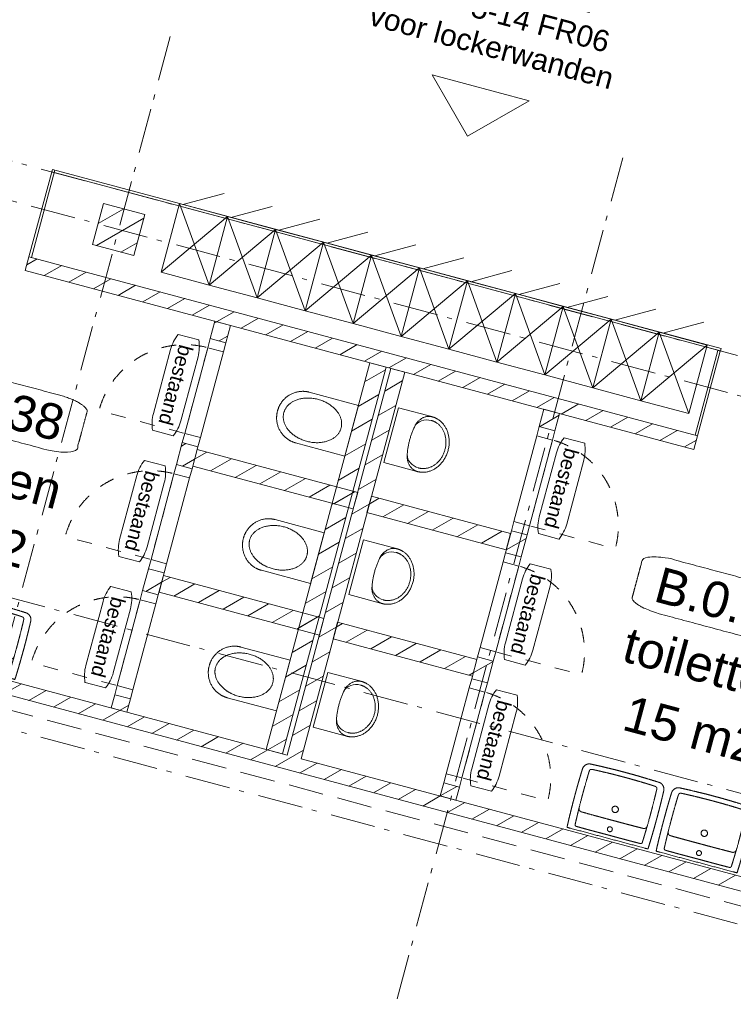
# Model space of a CAD drawing. Header units: millimetres. Extents: x -62314 to 79800, y -34032 to 28340.
# Tile 13 of 85: x 15584 to 20612, y -9825 to -2884. Entities that reach past the tile are written whole.
import ezdxf
from ezdxf.enums import TextEntityAlignment as Align

# ---------------------------------------------------------------- set-up
doc = ezdxf.new("R2010")
doc.units = ezdxf.units.MM
doc.header["$LTSCALE"] = 508
doc.header["$PDMODE"] = 1
doc.header["$PDSIZE"] = -2
for name, pattern in [('Dash Style-1', [0.41664, 0.20828, -0.20836]), ('Dash Style-2', [0.694425, 0.48607, -0.208355]), ('Dash Style-6', [1.04164, 0.625, -0.20828, 0.06943, -0.13893])]:
    doc.linetypes.add(name, pattern=pattern)
for name, color, linetype, lineweight in [('(00) tekening-lijn draairichting', 7, 'Dash Style-1', 0), ('(00) tekening-merk kozijn', 40, 'Continuous', 0), ('(00) tekening-stramien-algemeen', 7, 'Dash Style-6', 0), ('(00) tekening-verwijzing', 33, 'Fence_Line', 0), ('(00) tekst-ruimtenummer-algemeen', 8, 'Continuous', 0), ('(00) tekst-ruimtenummer-gradering', 8, 'Continuous', 0), ('(04) bouwaanvraag-brandweer-bestaand-WBDBO 60min', 1, 'Dash Style-2', 0), ('(21) buitenwanden-bestaand', 7, 'Continuous', 0), ('(22) binnenwanden-X bestaand', 7, 'Continuous', 0), ('(42) binnenwandafwerkingen-R plaatmateriaal algemeen', 12, 'Continuous', 0), ('(74) sanitair vast', 8, 'Continuous', 0), ('(7_) vaste voorzieningen-(74) sanitair', 8, 'Continuous', 0), ('None', 7, 'Continuous', 0)]:
    doc.layers.add(name, color=color, linetype=linetype, lineweight=lineweight)
doc.styles.add('Arial', font='Arial')
doc.styles.add('Arial Italic (italic)', font='Arial Italic')
doc.linetypes.add('Fence_Line', pattern='A,0,[1,Fence_Line.shx,S=0.19685,R=0,X=0,Y=-0.441942],-5', length=5)
pattern_1 = [(45, (0, 0), (-89.80256, 89.80256), [])]

# ---------------------------------------------------------------- blocks, each defined once
blk = doc.blocks.new('locker')
at = {"layer": 'None', "color": 17, "lineweight": 0, "transparency": 33554687}
for p, q in [((-65.2, 150), (-325, 0)), ((-350, 0), (0, -500)), ((-350, -500), (0, 0))]:
    blk.add_line(p, q, dxfattribs=at)
at = {"layer": 'None', "color": 17, "lineweight": 0, "transparency": 33554687, "flags": 128}
blk.add_lwpolyline([(-350, 0), (0, 0), (0, -500), (-350, -500)], close=True, dxfattribs=at)
blk = doc.blocks.new('Group-5-1')
at = {"layer": '(42) binnenwandafwerkingen-R plaatmateriaal algemeen', "color": 17, "lineweight": 0, "transparency": 33554687, "flags": 128}
for points in [[(16564.3, 11358), (16582.3, 11358), (16582.3, 10720.6), (16564.3, 10720.6)], [(21424.3, 11338.9), (21442.3, 11338.9), (21442.3, 10720.6), (21424.3, 10720.6)]]:
    blk.add_lwpolyline(points, close=True, dxfattribs=at)
blk = doc.blocks.new('Group-6-1')
at = {"layer": '(42) binnenwandafwerkingen-R plaatmateriaal algemeen', "color": 17, "lineweight": 0, "transparency": 33554687, "flags": 128}
blk.add_lwpolyline([(16564.3, 11358), (21442.3, 11358), (21442.3, 11340), (16564.3, 11340)], close=True, dxfattribs=at)
at = {"layer": 'None', "color": 17, "transparency": 33554687}
for name, p in [('locker', (17842.3, 11356.5)), ('locker', (18192.3, 11356.5)), ('locker', (18542.3, 11356.5)), ('locker', (18892.3, 11356.5)), ('locker', (19242.3, 11356.5)), ('locker', (19592.3, 11356.5)), ('locker', (19942.3, 11356.5)), ('locker', (20292.3, 11356.5)), ('locker', (20642.3, 11356.5)), ('locker', (20992.3, 11356.5)), ('locker', (21342.3, 11356.5)), ('Group-5-1', (0, 0))]:
    blk.add_blockref(name, p, dxfattribs=at)
blk = doc.blocks.new('(00)-1-ruimtenummer-200')
at = {"layer": '(00) tekst-ruimtenummer-algemeen', "color": 17, "lineweight": 0, "transparency": 33554687}
blk.add_open_spline([(433.3, 618), (491.4, 618), (591.9, 600.3), (650, 569.8), (650, 420.4), (650, 271.1), (591.9, 240.5), (491.4, 222.9), (0, 222.9), (-491.4, 222.9), (-591.9, 240.5), (-650, 271.1), (-650, 420.4), (-650, 569.8), (-591.9, 600.3), (-491.4, 618), (-14.5, 618), (433.3, 618)], degree=2, knots=[0, 0, 0, 0.013296, 0.026591, 0.039887, 0.251662, 0.264958, 0.278253, 0.291549, 0.503324, 0.51662, 0.529915, 0.543211, 0.754986, 0.768281, 0.781577, 0.794873, 1, 1, 1], dxfattribs=at)
at = {"layer": 'None', "color": 2, "linetype": 'Continuous', "lineweight": 0}
blk.add_point((0, 0), dxfattribs=at)
at = {"layer": '(00) tekst-ruimtenummer-algemeen', "color": 17, "transparency": 33554687, "style": 'Arial'}
for tag, p in [('nummer', (0, 222.9)), ('naam', (0, -243.4)), ('oppervlak', (0, -709.7))]:
    blk.add_attdef(tag, text='', height=251.5, dxfattribs=at).set_placement(p, align=Align.BOTTOM_CENTER)
at = {"layer": '(00) tekst-ruimtenummer-gradering', "color": 17, "transparency": 33554687, "style": 'Arial Italic (italic)'}
blk.add_attdef('personen', text='', height=251.5, dxfattribs=at).set_placement((0, -875.7), align=Align.TOP_CENTER)
at = {"layer": 'None', "color": 0, "flags": 1}
blk.add_attdef('klasse', (-1353.2, -1667.4), '', height=251.5, dxfattribs=at)
blk = doc.blocks.new('74 badkamer wasbak')
at = {"layer": '(7_) vaste voorzieningen-(74) sanitair', "color": 17, "lineweight": 0, "transparency": 33554687, "flags": 128}
for points in [[(17.5, -65), (17.4, -66.7), (17.1, -68.4), (16.7, -70.1), (16.1, -71.7), (15.4, -73.3), (14.5, -74.7), (13.5, -76.1), (12.4, -77.4), (11.1, -78.5), (9.7, -79.5), (8.2, -80.4), (6.7, -81.2), (5.1, -81.7), (3.4, -82.2), (1.7, -82.4), (0, -82.5), (-1.7, -82.4), (-3.4, -82.2), (-5.1, -81.7), (-6.7, -81.2), (-8.2, -80.4), (-9.7, -79.5), (-11.1, -78.5), (-12.4, -77.4), (-13.5, -76.1), (-14.5, -74.7), (-15.4, -73.3), (-16.1, -71.7), (-16.7, -70.1), (-17.1, -68.4), (-17.4, -66.7), (-17.5, -65), (-17.4, -63.3), (-17.1, -61.6), (-16.7, -59.9), (-16.1, -58.3), (-15.4, -56.8), (-14.5, -55.3), (-13.5, -53.9), (-12.4, -52.7), (-11.1, -51.5), (-9.7, -50.5), (-8.2, -49.6), (-6.7, -48.9), (-5.1, -48.3), (-3.4, -47.9), (-1.7, -47.6), (0, -47.5), (1.7, -47.6), (3.4, -47.9), (5.1, -48.3), (6.7, -48.9), (8.2, -49.6), (9.7, -50.5), (11.1, -51.5), (12.4, -52.7), (13.5, -53.9), (14.5, -55.3), (15.4, -56.8), (16.1, -58.3), (16.7, -59.9), (17.1, -61.6), (17.4, -63.3)], [(22.5, -210), (22.4, -212.2), (22.1, -214.4), (21.5, -216.5), (20.8, -218.6), (19.8, -220.6), (18.7, -222.5), (17.4, -224.3), (15.9, -225.9), (14.3, -227.4), (12.5, -228.7), (10.6, -229.8), (8.6, -230.8), (6.5, -231.5), (4.4, -232.1), (2.2, -232.4), (0, -232.5), (-2.2, -232.4), (-4.4, -232.1), (-6.5, -231.5), (-8.6, -230.8), (-10.6, -229.8), (-12.5, -228.7), (-14.3, -227.4), (-15.9, -225.9), (-17.4, -224.3), (-18.7, -222.5), (-19.8, -220.6), (-20.8, -218.6), (-21.5, -216.5), (-22.1, -214.4), (-22.4, -212.2), (-22.5, -210), (-22.4, -207.8), (-22.1, -205.6), (-21.5, -203.5), (-20.8, -201.4), (-19.8, -199.4), (-18.7, -197.5), (-17.4, -195.7), (-15.9, -194.1), (-14.3, -192.6), (-12.5, -191.3), (-10.6, -190.2), (-8.6, -189.2), (-6.5, -188.5), (-4.4, -187.9), (-2.2, -187.6), (0, -187.5), (2.2, -187.6), (4.4, -187.9), (6.5, -188.5), (8.6, -189.2), (10.6, -190.2), (12.5, -191.3), (14.3, -192.6), (15.9, -194.1), (17.4, -195.7), (18.7, -197.5), (19.8, -199.4), (20.8, -201.4), (21.5, -203.5), (22.1, -205.6), (22.4, -207.8)]]:
    blk.add_lwpolyline(points, close=True, dxfattribs=at)
for points in [[(-248.9, -162.5, 0.00003), (-248.9, -163.2), (-249, -174.5, 0.00202), (-249.2, -198), (-249.2, -209.3, 0.00003), (-249.2, -210)], [(248.9, -162.5, -0.00003), (248.9, -163.2), (249, -174.5, -0.00202), (249.2, -198), (249.2, -209.3, -0.00003), (249.2, -210)]]:
    blk.add_lwpolyline(points, format="xyb", dxfattribs=at)
at = {"layer": '(7_) vaste voorzieningen-(74) sanitair', "color": 17, "lineweight": 0}
blk.add_open_spline([(0.7, -480), (0.7, -480), (0.7, -480), (27.7, -480), (54.7, -480), (82.6, -479.4), (110.6, -478.8), (147.3, -477.7), (184.1, -476.7), (212.2, -475.5), (240.2, -474.4), (261.5, -474.5), (274.2, -465.8), (296.6, -449), (296.8, -422.5), (297.2, -409.5), (297.6, -396.6), (298.2, -373.4), (298.8, -350.3), (299.3, -316.8), (299.8, -283.3), (299.9, -255.8), (300, -228.2), (299.7, -189.3), (299.5, -150.3), (298.7, -111.5), (297.9, -72.7), (296.7, -36.6), (295.4, -0.5), (295.4, -0.3), (295.4, 0), (0, 0), (-295.4, 0), (-295.4, -0.3), (-295.4, -0.5), (-296.7, -36.6), (-297.9, -72.7), (-298.7, -111.5), (-299.5, -150.3), (-299.7, -189.3), (-300, -228.2), (-299.9, -255.8), (-299.8, -283.3), (-299.3, -316.8), (-298.8, -350.3), (-298.2, -373.4), (-297.6, -396.6), (-297.2, -409.5), (-296.8, -422.5), (-296.6, -449), (-274.2, -465.8), (-261.5, -474.5), (-240.2, -474.4), (-212.2, -475.5), (-184.1, -476.7), (-147.3, -477.7), (-110.6, -478.8), (-82.6, -479.4), (-54.7, -480), (-27.7, -480), (-0.7, -480), (-0.7, -480), (-0.7, -480), (-0.3, -480), (0, -480), (0.3, -480), (0.7, -480)], degree=2, knots=[0, 0, 0, 0, 0, 0.019128, 0.019128, 0.0389, 0.0389, 0.064952, 0.064952, 0.084817, 0.084817, 0.099902, 0.099902, 0.127406, 0.127406, 0.140839, 0.140839, 0.164858, 0.164858, 0.199591, 0.199591, 0.228175, 0.228175, 0.268572, 0.268572, 0.308858, 0.308858, 0.346278, 0.346278, 0.346561, 0.346561, 0.652966, 0.652966, 0.65325, 0.65325, 0.69067, 0.69067, 0.730956, 0.730956, 0.771353, 0.771353, 0.799937, 0.799937, 0.834669, 0.834669, 0.858688, 0.858688, 0.872121, 0.872121, 0.899626, 0.899626, 0.914711, 0.914711, 0.934576, 0.934576, 0.960627, 0.960627, 0.9804, 0.9804, 0.999528, 0.999528, 0.999528, 0.999528, 0.999764, 0.999764, 1, 1, 1], dxfattribs=at)
at = {"layer": '(7_) vaste voorzieningen-(74) sanitair', "color": 17, "lineweight": 0, "transparency": 33554687}
for points, knots in [([(-248.2, -140.3), (-248.2, -139.7), (-247.9, -125.2), (-247.4, -107.1), (-247.2, -99.2), (-246.9, -90.4), (-246.4, -75), (-245.8, -57.1), (-245.3, -43.2), (-245, -36.1), (-245, -35.7)], [0, 0, 0, 0.124088, 0.248176, 0.372264, 0.496353, 0.620441, 0.744529, 0.868617, 0.992705, 1, 1, 1]), ([(-245, -35.7), (-245, -35.7), (-245, -35.4), (-245, -34.9), (-244.9, -34.2), (-244.8, -33.7), (-244.8, -33.1), (-244.7, -32.6), (-244.6, -32.2), (-244.5, -31.7), (-244.4, -31.2), (-244.2, -30.8), (-244.1, -30.5), (-244, -30.2), (-243.9, -29.8), (-243.6, -29.3), (-243.4, -28.9), (-243.1, -28.4), (-242.9, -28), (-242.6, -27.6), (-242.3, -27.2), (-241.9, -26.8), (-241.6, -26.4), (-241.2, -26.1), (-240.9, -25.8), (-240.5, -25.5), (-240.1, -25.2), (-239.7, -24.9), (-239.3, -24.7), (-238.9, -24.5), (-238.5, -24.3), (-238.1, -24.1), (-237.7, -24), (-237.3, -23.8), (-236.9, -23.7), (-236.5, -23.6), (-236.1, -23.5), (-235.6, -23.4), (-235.2, -23.4), (-234.8, -23.3), (-234.4, -23.3), (-234.2, -23.3), (-234.2, -23.3)], [0, 0, 0, 0.024896, 0.049792, 0.074689, 0.099585, 0.124481, 0.149377, 0.174273, 0.199169, 0.224066, 0.248962, 0.273858, 0.298754, 0.32365, 0.348546, 0.373443, 0.398339, 0.423235, 0.448131, 0.473027, 0.497924, 0.52282, 0.547716, 0.572612, 0.597508, 0.622404, 0.647301, 0.672197, 0.697093, 0.721989, 0.746885, 0.771782, 0.796678, 0.821574, 0.84647, 0.871366, 0.896262, 0.921159, 0.946055, 0.970951, 0.995847, 1, 1, 1]), ([(0, -22.7), (-1.4, -22.7), (-14.1, -22.7), (-35.9, -22.6), (-56.8, -22.6), (-76.6, -22.5), (-95.5, -22.5), (-113.4, -22.4), (-130.4, -22.4), (-146.4, -22.5), (-165.2, -22.5), (-190.2, -22.7), (-212.2, -22.9), (-225, -23.1), (-231.7, -23.2), (-233.9, -23.3), (-234.2, -23.3)], [0, 0, 0, 0.070664, 0.141328, 0.211991, 0.282655, 0.353319, 0.423983, 0.494646, 0.56531, 0.635974, 0.706638, 0.777302, 0.847965, 0.918629, 0.989293, 1, 1, 1]), ([(0, -22.7), (1.4, -22.7), (14.1, -22.7), (35.9, -22.6), (56.8, -22.6), (76.6, -22.5), (95.5, -22.5), (113.4, -22.4), (130.4, -22.4), (146.4, -22.5), (165.2, -22.5), (190.2, -22.7), (212.2, -22.9), (225, -23.1), (231.7, -23.2), (233.9, -23.3), (234.2, -23.3)], [0, 0, 0, 0.070664, 0.141328, 0.211991, 0.282655, 0.353319, 0.423983, 0.494646, 0.56531, 0.635974, 0.706638, 0.777302, 0.847965, 0.918629, 0.989293, 1, 1, 1]), ([(245, -35.7), (245, -35.7), (245, -35.4), (245, -34.9), (244.9, -34.2), (244.8, -33.7), (244.8, -33.1), (244.7, -32.6), (244.6, -32.2), (244.5, -31.7), (244.4, -31.2), (244.2, -30.8), (244.1, -30.5), (244, -30.2), (243.9, -29.8), (243.6, -29.3), (243.4, -28.9), (243.1, -28.4), (242.9, -28), (242.6, -27.6), (242.3, -27.2), (241.9, -26.8), (241.6, -26.4), (241.2, -26.1), (240.9, -25.8), (240.5, -25.5), (240.1, -25.2), (239.7, -24.9), (239.3, -24.7), (238.9, -24.5), (238.5, -24.3), (238.1, -24.1), (237.7, -24), (237.3, -23.8), (236.9, -23.7), (236.5, -23.6), (236.1, -23.5), (235.6, -23.4), (235.2, -23.4), (234.8, -23.3), (234.4, -23.3), (234.2, -23.3), (234.2, -23.3)], [0, 0, 0, 0.024896, 0.049792, 0.074689, 0.099585, 0.124481, 0.149377, 0.174273, 0.199169, 0.224066, 0.248962, 0.273858, 0.298754, 0.32365, 0.348546, 0.373443, 0.398339, 0.423235, 0.448131, 0.473027, 0.497924, 0.52282, 0.547716, 0.572612, 0.597508, 0.622404, 0.647301, 0.672197, 0.697093, 0.721989, 0.746885, 0.771782, 0.796678, 0.821574, 0.84647, 0.871366, 0.896262, 0.921159, 0.946055, 0.970951, 0.995847, 1, 1, 1]), ([(248.2, -140.3), (248.2, -139.7), (247.9, -125.2), (247.4, -107.1), (247.2, -99.2), (246.9, -90.4), (246.4, -75), (245.8, -57.1), (245.3, -43.2), (245, -36.1), (245, -35.7)], [0, 0, 0, 0.124088, 0.248176, 0.372264, 0.496353, 0.620441, 0.744529, 0.868617, 0.992705, 1, 1, 1]), ([(-244.8, -142.8), (-244.7, -142.8), (-244.5, -142.3), (-244, -141.6), (-243.6, -140.9), (-243.2, -140.3), (-242.7, -139.7), (-242.2, -139.1), (-241.7, -138.6), (-241.2, -138), (-240.6, -137.5), (-240.1, -137), (-239.5, -136.5), (-238.9, -136), (-238.2, -135.6), (-237.7, -135.2), (-237.4, -135), (-237.4, -135)], [0, 0, 0, 0.065934, 0.131868, 0.197802, 0.263736, 0.32967, 0.395605, 0.461539, 0.527473, 0.593407, 0.659341, 0.725275, 0.791209, 0.857143, 0.923077, 0.989011, 1, 1, 1]), ([(-237.4, -135), (-237.3, -135), (-236.9, -134.7), (-236.4, -134.4), (-235.7, -134.1), (-234.8, -133.6), (-233.8, -133.2), (-232.9, -132.9), (-231.9, -132.5), (-230.9, -132.3), (-229.9, -132), (-228.9, -131.8), (-227.9, -131.7), (-226.9, -131.6), (-225.9, -131.5), (-225, -131.4), (-224.6, -131.4), (-224.5, -131.4)], [0, 0, 0, 0.065934, 0.131869, 0.197803, 0.263737, 0.329672, 0.395606, 0.46154, 0.527474, 0.593409, 0.659343, 0.725277, 0.791212, 0.857146, 0.92308, 0.989015, 1, 1, 1]), ([(-224.5, -131.4), (-223.3, -131.4), (-207.3, -131.2), (-171.8, -130.9), (-132.4, -130.6), (-103, -130.5), (-81.5, -130.4), (-59.7, -130.4), (-25.8, -130.4), (-3, -130.4), (-1.5, -130.4), (0, -130.4)], [0, 0, 0, 0.123999, 0.247997, 0.371996, 0.495995, 0.619993, 0.743992, 0.867991, 0.991989, 0.991989, 1, 1, 1]), ([(224.5, -131.4), (223.3, -131.4), (207.3, -131.2), (171.8, -130.9), (132.4, -130.6), (103, -130.5), (81.5, -130.4), (59.7, -130.4), (25.8, -130.4), (3, -130.4), (1.5, -130.4), (0, -130.4)], [0, 0, 0, 0.123999, 0.247997, 0.371996, 0.495995, 0.619993, 0.743992, 0.867991, 0.991989, 0.991989, 1, 1, 1]), ([(237.4, -135), (237.3, -135), (236.9, -134.7), (236.4, -134.4), (235.7, -134.1), (234.8, -133.6), (233.8, -133.2), (232.9, -132.9), (231.9, -132.5), (230.9, -132.3), (229.9, -132), (228.9, -131.8), (227.9, -131.7), (226.9, -131.6), (225.9, -131.5), (225, -131.4), (224.6, -131.4), (224.5, -131.4)], [0, 0, 0, 0.065934, 0.131869, 0.197803, 0.263737, 0.329672, 0.395606, 0.46154, 0.527474, 0.593409, 0.659343, 0.725277, 0.791212, 0.857146, 0.92308, 0.989015, 1, 1, 1]), ([(244.8, -142.8), (244.7, -142.8), (244.5, -142.3), (244, -141.6), (243.6, -140.9), (243.2, -140.3), (242.7, -139.7), (242.2, -139.1), (241.7, -138.6), (241.2, -138), (240.6, -137.5), (240.1, -137), (239.5, -136.5), (238.9, -136), (238.2, -135.6), (237.7, -135.2), (237.4, -135), (237.4, -135)], [0, 0, 0, 0.065934, 0.131868, 0.197802, 0.263736, 0.32967, 0.395605, 0.461539, 0.527473, 0.593407, 0.659341, 0.725275, 0.791209, 0.857143, 0.923077, 0.989011, 1, 1, 1]), ([(-248.2, -140.3), (-248.2, -140.4), (-248.3, -141.8), (-248.3, -144), (-248.4, -146), (-248.5, -147.9), (-248.5, -149.9), (-248.6, -151.9), (-248.7, -153.9), (-248.7, -155.8), (-248.8, -157.8), (-248.8, -159.8), (-248.8, -161.5), (-248.8, -162.4), (-248.9, -162.5)], [0, 0, 0, 0.082192, 0.164384, 0.246575, 0.328767, 0.410959, 0.493151, 0.575343, 0.657534, 0.739726, 0.821918, 0.90411, 0.986301, 1, 1, 1]), ([(-246.8, -151.2), (-246.8, -151.1), (-246.8, -150.7), (-246.8, -150), (-246.7, -149.4), (-246.7, -148.9), (-246.6, -148.3), (-246.5, -147.8), (-246.4, -147.2), (-246.2, -146.7), (-246.1, -146.1), (-245.9, -145.6), (-245.7, -145.1), (-245.5, -144.6), (-245.3, -144), (-245.1, -143.5), (-244.9, -143.1), (-244.8, -142.9), (-244.8, -142.8)], [0, 0, 0, 0.061855, 0.123711, 0.185566, 0.247422, 0.309277, 0.371133, 0.432988, 0.494844, 0.556699, 0.618555, 0.68041, 0.742266, 0.804121, 0.865976, 0.927832, 0.989687, 1, 1, 1]), ([(246.8, -151.2), (246.8, -151.1), (246.8, -150.7), (246.8, -150), (246.7, -149.4), (246.7, -148.9), (246.6, -148.3), (246.5, -147.8), (246.4, -147.2), (246.2, -146.7), (246.1, -146.1), (245.9, -145.6), (245.7, -145.1), (245.5, -144.6), (245.3, -144), (245.1, -143.5), (244.9, -143.1), (244.8, -142.9), (244.8, -142.8)], [0, 0, 0, 0.061855, 0.123711, 0.185566, 0.247422, 0.309277, 0.371133, 0.432988, 0.494844, 0.556699, 0.618555, 0.68041, 0.742266, 0.804121, 0.865976, 0.927832, 0.989687, 1, 1, 1]), ([(248.2, -140.3), (248.2, -140.4), (248.3, -141.8), (248.3, -144), (248.4, -146), (248.5, -147.9), (248.5, -149.9), (248.6, -151.9), (248.7, -153.9), (248.7, -155.8), (248.8, -157.8), (248.8, -159.8), (248.8, -161.5), (248.8, -162.4), (248.9, -162.5)], [0, 0, 0, 0.082192, 0.164384, 0.246575, 0.328767, 0.410959, 0.493151, 0.575343, 0.657534, 0.739726, 0.821918, 0.90411, 0.986301, 1, 1, 1]), ([(-249.2, -210), (-249.2, -210.9), (-249.3, -223.8), (-249.3, -242), (-249.2, -263.6), (-249, -286.6), (-248.8, -307.1), (-248.3, -343.3), (-247.8, -372.1), (-247.5, -384.5), (-247.1, -400.7), (-246.9, -409.9), (-246.9, -410.2), (-246.9, -410.5)], [0, 0, 0, 0.099687, 0.199375, 0.299062, 0.398749, 0.498437, 0.598124, 0.697811, 0.797499, 0.897186, 0.996873, 0.996873, 1, 1, 1]), ([(249.2, -210), (249.2, -210.9), (249.3, -223.8), (249.3, -242), (249.2, -263.6), (249, -286.6), (248.8, -307.1), (248.3, -343.3), (247.8, -372.1), (247.5, -384.5), (247.1, -400.7), (246.9, -409.9), (246.9, -410.2), (246.9, -410.5)], [0, 0, 0, 0.099687, 0.199375, 0.299062, 0.398749, 0.498437, 0.598124, 0.697811, 0.797499, 0.897186, 0.996873, 0.996873, 1, 1, 1]), ([(-246.9, -410.5), (-246.8, -411.3), (-246.8, -412.8), (-246.7, -414), (-246.7, -415.2), (-246.6, -416.4), (-246.6, -417.6), (-246.5, -418.8), (-246.4, -420), (-246.3, -421.1), (-246.2, -422.3), (-246.1, -423.4), (-246, -424.1), (-245.9, -424.8), (-245.8, -425.5), (-245.7, -426.2), (-245.6, -426.8), (-245.5, -427.5), (-245.3, -428.1), (-245.2, -428.7), (-245, -429.4), (-244.8, -430), (-244.6, -430.6), (-244.4, -431.1), (-244.2, -431.6), (-243.9, -432.1), (-243.7, -432.6), (-243.5, -433.1), (-243.2, -433.5), (-242.9, -433.9), (-242.7, -434.3), (-242.4, -434.6), (-242.1, -435), (-241.6, -435.5), (-241.2, -435.9), (-240.7, -436.3), (-240.2, -436.6), (-239.8, -436.9), (-239.2, -437.2), (-238.7, -437.5), (-238.3, -437.7), (-237.9, -437.9), (-237.5, -438.1), (-236.9, -438.3), (-236.3, -438.5), (-235.6, -438.7), (-234.5, -439), (-233.7, -439.2), (-232.8, -439.4), (-231.5, -439.7), (-230.5, -439.8), (-229.8, -439.9), (-229, -440), (-228.2, -440.1), (-227.4, -440.2), (-226.6, -440.3), (-225.3, -440.4), (-223.6, -440.5), (-221.7, -440.6), (-219.8, -440.7), (-217.9, -440.8), (-216, -440.9), (-215.1, -440.9), (-215, -440.9)], [0, 0, 0, 0.016374, 0.032748, 0.049122, 0.065497, 0.081871, 0.098245, 0.114619, 0.130993, 0.147367, 0.163742, 0.180116, 0.19649, 0.212864, 0.229238, 0.245612, 0.261987, 0.278361, 0.294735, 0.311109, 0.327483, 0.343857, 0.360232, 0.376606, 0.39298, 0.409354, 0.425728, 0.442102, 0.458477, 0.474851, 0.491225, 0.507599, 0.523973, 0.540347, 0.556721, 0.573096, 0.58947, 0.605844, 0.622218, 0.638592, 0.654966, 0.671341, 0.687715, 0.704089, 0.720463, 0.736837, 0.753211, 0.769586, 0.78596, 0.802334, 0.818708, 0.835082, 0.851456, 0.867831, 0.884205, 0.900579, 0.916953, 0.933327, 0.949701, 0.966076, 0.98245, 0.998824, 1, 1, 1]), ([(246.9, -410.5), (246.8, -411.3), (246.8, -412.8), (246.7, -414), (246.7, -415.2), (246.6, -416.4), (246.6, -417.6), (246.5, -418.8), (246.4, -420), (246.3, -421.1), (246.2, -422.3), (246.1, -423.4), (246, -424.1), (245.9, -424.8), (245.8, -425.5), (245.7, -426.2), (245.6, -426.8), (245.5, -427.5), (245.3, -428.1), (245.2, -428.7), (245, -429.4), (244.8, -430), (244.6, -430.6), (244.4, -431.1), (244.2, -431.6), (243.9, -432.1), (243.7, -432.6), (243.5, -433.1), (243.2, -433.5), (242.9, -433.9), (242.7, -434.3), (242.4, -434.6), (242.1, -435), (241.6, -435.5), (241.2, -435.9), (240.7, -436.3), (240.2, -436.6), (239.8, -436.9), (239.2, -437.2), (238.7, -437.5), (238.3, -437.7), (237.9, -437.9), (237.5, -438.1), (236.9, -438.3), (236.3, -438.5), (235.6, -438.7), (234.5, -439), (233.7, -439.2), (232.8, -439.4), (231.5, -439.7), (230.5, -439.8), (229.8, -439.9), (229, -440), (228.2, -440.1), (227.4, -440.2), (226.6, -440.3), (225.3, -440.4), (223.6, -440.5), (221.7, -440.6), (219.8, -440.7), (217.9, -440.8), (216, -440.9), (215.1, -440.9), (215, -440.9)], [0, 0, 0, 0.016374, 0.032748, 0.049122, 0.065497, 0.081871, 0.098245, 0.114619, 0.130993, 0.147367, 0.163742, 0.180116, 0.19649, 0.212864, 0.229238, 0.245612, 0.261987, 0.278361, 0.294735, 0.311109, 0.327483, 0.343857, 0.360232, 0.376606, 0.39298, 0.409354, 0.425728, 0.442102, 0.458477, 0.474851, 0.491225, 0.507599, 0.523973, 0.540347, 0.556721, 0.573096, 0.58947, 0.605844, 0.622218, 0.638592, 0.654966, 0.671341, 0.687715, 0.704089, 0.720463, 0.736837, 0.753211, 0.769586, 0.78596, 0.802334, 0.818708, 0.835082, 0.851456, 0.867831, 0.884205, 0.900579, 0.916953, 0.933327, 0.949701, 0.966076, 0.98245, 0.998824, 1, 1, 1]), ([(-215, -440.9), (-214.9, -441), (-211.5, -441.1), (-195.9, -441.7), (-178.7, -442.4), (-168.4, -442.7), (-150.3, -443.3), (-125.4, -444.1), (-93.7, -444.8), (-68, -445.1), (-47.9, -445.3), (-26.3, -445.5), (-10.4, -445.5), (-1.1, -445.5), (0, -445.5)], [0, 0, 0, 0.082444, 0.164888, 0.247332, 0.329776, 0.41222, 0.494664, 0.577108, 0.659552, 0.741996, 0.82444, 0.906884, 0.989328, 1, 1, 1]), ([(215, -440.9), (214.9, -441), (211.5, -441.1), (195.9, -441.7), (178.7, -442.4), (168.4, -442.7), (150.3, -443.3), (125.4, -444.1), (93.7, -444.8), (68, -445.1), (47.9, -445.3), (26.3, -445.5), (10.4, -445.5), (1.1, -445.5), (0, -445.5)], [0, 0, 0, 0.082444, 0.164888, 0.247332, 0.329776, 0.41222, 0.494664, 0.577108, 0.659552, 0.741996, 0.82444, 0.906884, 0.989328, 1, 1, 1])]:
    blk.add_open_spline(points, degree=2, knots=knots, dxfattribs=at)
blk = doc.blocks.new('74-1-toilet')
at = {"layer": '(7_) vaste voorzieningen-(74) sanitair', "color": 17, "lineweight": 0, "flags": 128}
blk.add_lwpolyline([(-498.4, 185), (-140, 185), (-140, -185), (-498.4, -185)], dxfattribs=at)
at = {"layer": '(7_) vaste voorzieningen-(74) sanitair', "color": 17, "lineweight": 0}
for points in [[(-498.4, 185), (-547.1, 185), (-631.3, 135.4), (-680, 49.6), (-680, 0)], [(-529.5, 133.5), (-481, 154), (-369, 154), (-272, 113), (-216, 42), (-216, -40), (-272, -111), (-369, -152), (-481, -152), (-578, -111), (-634, -40), (-634, 42), (-578, 113), (-529.5, 133.5)], [(-680, 0), (-680, -49.6), (-631.3, -135.4), (-547.1, -185), (-498.4, -185)]]:
    blk.add_open_spline(points, degree=2, dxfattribs=at)
blk = doc.blocks.new('00-merk kozijn')
at = {"layer": '(00) tekening-merk kozijn', "color": 2, "lineweight": 0, "transparency": 33554687, "flags": 128}
blk.add_lwpolyline([(233.3, 50, 0.105357), (349.4, 74.7), (350, 75), (350, 225), (349.4, 225.3, 0.105357), (233.3, 250), (-233.3, 250, 0.105357), (-349.4, 225.3), (-350, 225), (-350, 75), (-349.4, 74.7, 0.105357), (-233.3, 50)], format="xyb", close=True, dxfattribs=at)
at = {"layer": 'None', "color": 2, "linetype": 'Continuous', "lineweight": 0, "transparency": 33554687}
blk.add_point((0, 0), dxfattribs=at)
at = {"layer": '(00) tekening-merk kozijn', "color": 2, "transparency": 33554687, "style": 'Arial'}
blk.add_attdef('MERK', text='', height=100.6, dxfattribs=at).set_placement((0, 149.9), align=Align.MIDDLE_CENTER)
blk = doc.blocks.new('Group-23-1')
at = {"layer": '(00) tekening-lijn draairichting', "color": 17, "lineweight": 0, "transparency": 33554687, "flags": 128}
blk.add_lwpolyline([(17947.7, 9507.3), (17947.7, 8881.3), (17321.7, 8881.3, -0.414214), (17947.7, 9507.3)], format="xyb", close=True, dxfattribs=at)
at = {"layer": 'None', "color": 17, "lineweight": 0, "transparency": 33554687, "flags": 128}
for points in [[(17947.7, 9507.3), (17947.7, 9574.3), (18061.7, 9574.3), (18061.7, 9507.3)], [(17947.7, 8881.3), (17947.7, 9507.3), (18061.7, 9507.3), (18061.7, 8881.3)], [(17947.7, 8814.3), (17947.7, 8881.3), (18061.7, 8881.3), (18061.7, 8814.3)]]:
    blk.add_lwpolyline(points, close=True, dxfattribs=at)
at = {"layer": '(00) tekening-merk kozijn', "color": 1, "transparency": 33554687}
ref = blk.add_blockref('00-merk kozijn', (17947.7, 9194.3), dxfattribs=dict(at, xscale=-1, rotation=90))
ref.add_attrib('MERK', 'bestaand', dxfattribs={"color": 2, "transparency": 33554687, "height": 100.6, "rotation": 270, "style": 'Arial'}).set_placement((17797.8, 9194.3), align=Align.MIDDLE_CENTER)
blk = doc.blocks.new('Group-24-1')
at = {"layer": '(00) tekening-lijn draairichting', "color": 17, "lineweight": 0, "transparency": 33554687, "flags": 128}
blk.add_lwpolyline([(17947.7, 8587.3), (17947.7, 7961.3), (17321.7, 7961.3, -0.414214), (17947.7, 8587.3)], format="xyb", close=True, dxfattribs=at)
at = {"layer": 'None', "color": 17, "lineweight": 0, "transparency": 33554687, "flags": 128}
for points in [[(17947.7, 8587.3), (17947.7, 8654.3), (18061.7, 8654.3), (18061.7, 8587.3)], [(17947.7, 7961.3), (17947.7, 8587.3), (18061.7, 8587.3), (18061.7, 7961.3)], [(17947.7, 7894.3), (17947.7, 7961.3), (18061.7, 7961.3), (18061.7, 7894.3)]]:
    blk.add_lwpolyline(points, close=True, dxfattribs=at)
at = {"layer": '(00) tekening-merk kozijn', "color": 1, "transparency": 33554687}
ref = blk.add_blockref('00-merk kozijn', (17947.7, 8274.3), dxfattribs=dict(at, xscale=-1, rotation=90))
ref.add_attrib('MERK', 'bestaand', dxfattribs={"color": 2, "transparency": 33554687, "height": 100.6, "rotation": 270, "style": 'Arial'}).set_placement((17797.8, 8274.3), align=Align.MIDDLE_CENTER)
blk = doc.blocks.new('Group-25-1')
at = {"layer": '(00) tekening-lijn draairichting', "color": 17, "lineweight": 0, "transparency": 33554687, "flags": 128}
blk.add_lwpolyline([(17947.7, 10427.3), (17947.7, 9801.3), (17321.7, 9801.3, -0.414214), (17947.7, 10427.3)], format="xyb", close=True, dxfattribs=at)
at = {"layer": 'None', "color": 17, "lineweight": 0, "transparency": 33554687, "flags": 128}
for points in [[(17947.7, 10427.3), (17947.7, 10494.3), (18061.7, 10494.3), (18061.7, 10427.3)], [(17947.7, 9801.3), (17947.7, 10427.3), (18061.7, 10427.3), (18061.7, 9801.3)], [(17947.7, 9734.3), (17947.7, 9801.3), (18061.7, 9801.3), (18061.7, 9734.3)]]:
    blk.add_lwpolyline(points, close=True, dxfattribs=at)
at = {"layer": '(00) tekening-merk kozijn', "color": 1, "transparency": 33554687}
ref = blk.add_blockref('00-merk kozijn', (17947.7, 10114.3), dxfattribs=dict(at, xscale=-1, rotation=90))
ref.add_attrib('MERK', 'bestaand', dxfattribs={"color": 2, "transparency": 33554687, "height": 100.6, "rotation": 270, "style": 'Arial'}).set_placement((17797.8, 10114.3), align=Align.MIDDLE_CENTER)
blk = doc.blocks.new('urinior')
at = {"layer": '(7_) vaste voorzieningen-(74) sanitair', "color": 17, "lineweight": 0, "transparency": 33554687}
for p, q in [((0, 0), (0, 200)), ((259.5, 200), (0, 200)), ((0, -200), (0, 0)), ((259.5, -200), (0, -200))]:
    blk.add_line(p, q, dxfattribs=at)
at = {"layer": '(7_) vaste voorzieningen-(74) sanitair', "color": 17, "lineweight": 0, "transparency": 33554687, "flags": 128}
for points in [[(246.3, 173.1), (228.7, 171.8), (211.6, 168), (195.5, 161.8), (180.9, 153.3), (168.1, 142.8), (157.6, 130.6), (149.6, 117), (144.3, 102.5)], [(246.3, -173.4), (228.7, -172.2), (211.6, -168.3), (195.5, -162.1), (180.9, -153.6), (168.1, -143.1), (157.6, -130.9), (149.6, -117.4), (144.3, -102.8)]]:
    blk.add_lwpolyline(points, dxfattribs=at)
at = {"layer": '(7_) vaste voorzieningen-(74) sanitair', "color": 17, "lineweight": 0, "transparency": 33554687}
for points in [[(246.3, 199.7), (209.5, 199.7), (152.3, 145.2), (144.3, 102.8)], [(246.3, -200), (291.5, -200), (369.8, -146.5), (415, -53.7), (415, 53.4), (369.8, 146.1), (291.5, 199.7), (246.3, 199.7)], [(246.3, -173.4), (285.5, -173.4), (353.4, -127), (392.6, -46.6), (392.6, 46.3), (353.4, 126.7), (285.5, 173.1), (246.3, 173.1)], [(144.3, 102.8), (125, -0.2), (144.3, -103.1)], [(144.3, -103.1), (152.3, -145.6), (209.5, -200), (246.3, -200)]]:
    blk.add_open_spline(points, degree=2, dxfattribs=at)
at = {"layer": '(7_) vaste voorzieningen-(74) sanitair', "color": 2, "linetype": 'Continuous', "lineweight": 0, "transparency": 33554687}
blk.add_point((0, 0), dxfattribs=at)
blk = doc.blocks.new('Group-26-1')
at = {"layer": '(00) tekening-lijn draairichting', "color": 17, "lineweight": 0, "transparency": 33554687, "flags": 128}
blk.add_lwpolyline([(20462.2, 9507.3), (20462.2, 8881.3), (21088.2, 8881.3, 0.414214), (20462.2, 9507.3)], format="xyb", close=True, dxfattribs=at)
at = {"layer": 'None', "color": 17, "lineweight": 0, "transparency": 33554687, "flags": 128}
for points in [[(20348.2, 9507.3), (20348.2, 9574.3), (20462.2, 9574.3), (20462.2, 9507.3)], [(20348.2, 8881.3), (20348.2, 9507.3), (20462.2, 9507.3), (20462.2, 8881.3)], [(20348.2, 8814.3), (20348.2, 8881.3), (20462.2, 8881.3), (20462.2, 8814.3)]]:
    blk.add_lwpolyline(points, close=True, dxfattribs=at)
at = {"layer": '(00) tekening-merk kozijn', "color": 1, "transparency": 33554687, "rotation": 270}
blk.add_blockref('00-merk kozijn', (20462.2, 9194.3), dxfattribs=at).add_auto_attribs({'MERK': 'bestaand'})
blk = doc.blocks.new('Group-27-1')
at = {"layer": '(00) tekening-lijn draairichting', "color": 17, "lineweight": 0, "transparency": 33554687, "flags": 128}
blk.add_lwpolyline([(20462.2, 8587.3), (20462.2, 7961.3), (21088.2, 7961.3, 0.414214), (20462.2, 8587.3)], format="xyb", close=True, dxfattribs=at)
at = {"layer": 'None', "color": 17, "lineweight": 0, "transparency": 33554687, "flags": 128}
for points in [[(20348.2, 8587.3), (20348.2, 8654.3), (20462.2, 8654.3), (20462.2, 8587.3)], [(20348.2, 7961.3), (20348.2, 8587.3), (20462.2, 8587.3), (20462.2, 7961.3)], [(20348.2, 7894.3), (20348.2, 7961.3), (20462.2, 7961.3), (20462.2, 7894.3)]]:
    blk.add_lwpolyline(points, close=True, dxfattribs=at)
at = {"layer": '(00) tekening-merk kozijn', "color": 1, "transparency": 33554687, "rotation": 270}
blk.add_blockref('00-merk kozijn', (20462.2, 8274.3), dxfattribs=at).add_auto_attribs({'MERK': 'bestaand'})
blk = doc.blocks.new('Group-28-1')
at = {"layer": '(00) tekening-lijn draairichting', "color": 17, "lineweight": 0, "transparency": 33554687, "flags": 128}
blk.add_lwpolyline([(20462.2, 10427.3), (20462.2, 9801.3), (21088.2, 9801.3, 0.414214), (20462.2, 10427.3)], format="xyb", close=True, dxfattribs=at)
at = {"layer": 'None', "color": 17, "lineweight": 0, "transparency": 33554687, "flags": 128}
for points in [[(20348.2, 10427.3), (20348.2, 10494.3), (20462.2, 10494.3), (20462.2, 10427.3)], [(20348.2, 9801.3), (20348.2, 10427.3), (20462.2, 10427.3), (20462.2, 9801.3)], [(20348.2, 9734.3), (20348.2, 9801.3), (20462.2, 9801.3), (20462.2, 9734.3)]]:
    blk.add_lwpolyline(points, close=True, dxfattribs=at)
at = {"layer": '(00) tekening-merk kozijn', "color": 1, "transparency": 33554687, "rotation": 270}
blk.add_blockref('00-merk kozijn', (20462.2, 10114.3), dxfattribs=at).add_auto_attribs({'MERK': 'bestaand'})
blk = doc.blocks.new('blok B 00')
at = {"layer": '(21) buitenwanden-bestaand', "linetype": 'Continuous', "lineweight": 0, "transparency": 33554687}
h = blk.add_hatch(dxfattribs=at)
h.set_pattern_fill('Brick', style=0, pattern_type=2)
h.set_pattern_definition(pattern_1)
h.paths.add_polyline_path([(16975.4, 11220), (17275.4, 11220), (17275.4, 10920), (16975.4, 10920)])
h = blk.add_hatch(dxfattribs=at)
h.set_pattern_fill('Brick', style=0, pattern_type=2)
h.set_pattern_definition(pattern_1)
h.paths.add_polyline_path([(16564.3, 10720.4), (16564.3, 10620.4), (21442.3, 10620.4), (21442.3, 10720.4)])
h = blk.add_hatch(dxfattribs=at)
h.set_pattern_fill('Brick', style=0, pattern_type=2)
h.set_pattern_definition(pattern_1)
h.paths.add_polyline_path([(24557.6, 7798.3), (19332.3, 7798.3), (19332.3, 10620.4), (19232.3, 10620.4), (19232.3, 7798.3), (13861.7, 7798.3), (13861.7, 10619.7), (13754.2, 10619.7), (13754.2, 7698.4), (24557.6, 7698.4), (24557.6, 7697.1), (24665.1, 7697.1), (24665.1, 10618.5), (24557.6, 10618.5)])
at = {"layer": '(22) binnenwanden-X bestaand', "linetype": 'Continuous', "lineweight": 0, "transparency": 33554687}
h = blk.add_hatch(dxfattribs=at)
h.set_pattern_fill('Brick', style=0, pattern_type=2)
h.set_pattern_definition(pattern_1)
h.paths.add_polyline_path([(17947.7, 10620.8), (18061.7, 10620.8), (18061.7, 10494.3), (17947.7, 10494.3)])
h = blk.add_hatch(dxfattribs=at)
h.set_pattern_fill('Brick', style=0, pattern_type=2)
h.set_pattern_definition(pattern_1)
h.paths.add_polyline_path([(20348.2, 10620.8), (20462.2, 10620.8), (20462.2, 10494.3), (20348.2, 10494.3)])
h = blk.add_hatch(dxfattribs=at)
h.set_pattern_fill('Brick', style=0, pattern_type=2)
h.set_pattern_definition(pattern_1)
h.paths.add_polyline_path([(19077.7, 10619.7), (19197.7, 10619.7), (19197.7, 7798.7), (19077.7, 7798.7)])
h = blk.add_hatch(dxfattribs=at)
h.set_pattern_fill('Brick', style=0, pattern_type=2)
h.set_pattern_definition(pattern_1)
h.paths.add_polyline_path([(17947.7, 9734.3), (18061.7, 9734.3), (18061.7, 9574.3), (17947.7, 9574.3)])
h = blk.add_hatch(dxfattribs=at)
h.set_pattern_fill('Brick', style=0, pattern_type=2)
h.set_pattern_definition(pattern_1)
h.paths.add_polyline_path([(20348.2, 9734.3), (20462.2, 9734.3), (20462.2, 9574.3), (20348.2, 9574.3)])
h = blk.add_hatch(dxfattribs=at)
h.set_pattern_fill('Brick', style=0, pattern_type=2)
h.set_pattern_definition(pattern_1)
h.paths.add_polyline_path([(19232.2, 9714.3), (19232.2, 9594.3), (18061.7, 9594.3), (18061.7, 9714.3)])
h = blk.add_hatch(dxfattribs=at)
h.set_pattern_fill('Brick', style=0, pattern_type=2)
h.set_pattern_definition(pattern_1)
h.paths.add_polyline_path([(19332.3, 9714.3), (19332.3, 9594.3), (20348.2, 9594.3), (20348.2, 9714.3)])
h = blk.add_hatch(dxfattribs=at)
h.set_pattern_fill('Brick', style=0, pattern_type=2)
h.set_pattern_definition(pattern_1)
h.paths.add_polyline_path([(17947.7, 8814.3), (18061.7, 8814.3), (18061.7, 8654.3), (17947.7, 8654.3)])
h = blk.add_hatch(dxfattribs=at)
h.set_pattern_fill('Brick', style=0, pattern_type=2)
h.set_pattern_definition(pattern_1)
h.paths.add_polyline_path([(19232.3, 8794.3), (19232.3, 8674.3), (18061.7, 8674.3), (18061.7, 8794.3)])
h = blk.add_hatch(dxfattribs=at)
h.set_pattern_fill('Brick', style=0, pattern_type=2)
h.set_pattern_definition(pattern_1)
h.paths.add_polyline_path([(19332.3, 8794.3), (19332.3, 8674.3), (20348.2, 8674.3), (20348.2, 8794.3)])
h = blk.add_hatch(dxfattribs=at)
h.set_pattern_fill('Brick', style=0, pattern_type=2)
h.set_pattern_definition(pattern_1)
h.paths.add_polyline_path([(20348.2, 8814.3), (20462.2, 8814.3), (20462.2, 8654.3), (20348.2, 8654.3)])
h = blk.add_hatch(dxfattribs=at)
h.set_pattern_fill('Brick', style=0, pattern_type=2)
h.set_pattern_definition(pattern_1)
h.paths.add_polyline_path([(17947.7, 7894.3), (18061.7, 7894.3), (18061.7, 7798.7), (17947.7, 7798.7)])
h = blk.add_hatch(dxfattribs=at)
h.set_pattern_fill('Brick', style=0, pattern_type=2)
h.set_pattern_definition(pattern_1)
h.paths.add_polyline_path([(20348.2, 7894.3), (20462.2, 7894.3), (20462.2, 7798.7), (20348.2, 7798.7)])
at = {"layer": '(04) bouwaanvraag-brandweer-bestaand-WBDBO 60min', "color": 6, "lineweight": 0, "transparency": 33554687}
blk.add_line((13654.2, 7598.4), (24765.1, 7597.1), dxfattribs=at)
at = {"layer": '(21) buitenwanden-bestaand', "color": 1, "lineweight": 0, "transparency": 33554687, "flags": 128}
for points in [[(16975.4, 11220), (17275.4, 11220), (17275.4, 10920), (16975.4, 10920)], [(16564.3, 10720.4), (16564.3, 10620.4), (21442.3, 10620.4), (21442.3, 10720.4)], [(24557.6, 7798.3), (19332.3, 7798.3), (19332.3, 10620.4), (19232.3, 10620.4), (19232.3, 7798.3), (13861.7, 7798.3), (13861.7, 10619.7), (13754.2, 10619.7), (13754.2, 7698.4), (24557.6, 7698.4), (24557.6, 7697.1), (24665.1, 7697.1), (24665.1, 10618.5), (24557.6, 10618.5)]]:
    blk.add_lwpolyline(points, close=True, dxfattribs=at)
at = {"layer": '(22) binnenwanden-X bestaand', "color": 1, "lineweight": 0, "transparency": 33554687, "flags": 128}
for points in [[(17947.7, 10620.8), (18061.7, 10620.8), (18061.7, 10494.3), (17947.7, 10494.3)], [(20348.2, 10620.8), (20462.2, 10620.8), (20462.2, 10494.3), (20348.2, 10494.3)], [(19077.7, 10619.7), (19197.7, 10619.7), (19197.7, 7798.7), (19077.7, 7798.7)], [(17947.7, 9734.3), (18061.7, 9734.3), (18061.7, 9574.3), (17947.7, 9574.3)], [(20348.2, 9734.3), (20462.2, 9734.3), (20462.2, 9574.3), (20348.2, 9574.3)], [(19232.2, 9714.3), (19232.2, 9594.3), (18061.7, 9594.3), (18061.7, 9714.3)], [(19332.3, 9714.3), (19332.3, 9594.3), (20348.2, 9594.3), (20348.2, 9714.3)], [(17947.7, 8814.3), (18061.7, 8814.3), (18061.7, 8654.3), (17947.7, 8654.3)], [(19232.3, 8794.3), (19232.3, 8674.3), (18061.7, 8674.3), (18061.7, 8794.3)], [(19332.3, 8794.3), (19332.3, 8674.3), (20348.2, 8674.3), (20348.2, 8794.3)], [(20348.2, 8814.3), (20462.2, 8814.3), (20462.2, 8654.3), (20348.2, 8654.3)], [(17947.7, 7894.3), (18061.7, 7894.3), (18061.7, 7798.7), (17947.7, 7798.7)], [(20348.2, 7894.3), (20462.2, 7894.3), (20462.2, 7798.7), (20348.2, 7798.7)]]:
    blk.add_lwpolyline(points, close=True, dxfattribs=at)
at = {"layer": '(74) sanitair vast', "color": 2, "transparency": 33554687, "rotation": 180}
for p in [(16945, 7816.5), (21563, 7816.5), (22213, 7816.5)]:
    blk.add_blockref('74 badkamer wasbak', p, dxfattribs=at)
at = {"layer": 'None', "color": 17, "transparency": 33554687}
for name, p in [('Group-6-1', (0, 0)), ('Group-25-1', (0, 0)), ('Group-28-1', (0, 0)), ('urinior', (19355.5, 10166.2)), ('Group-23-1', (0, 0)), ('Group-26-1', (0, 0)), ('urinior', (19357.1, 9203.2)), ('Group-24-1', (0, 0)), ('Group-27-1', (0, 0)), ('urinior', (19357.1, 8235.4))]:
    blk.add_blockref(name, p, dxfattribs=at)
at = {"layer": 'None', "color": 17, "transparency": 33554687, "xscale": -1, "rotation": 180}
for p in [(19217.7, 10124.3), (19217.7, 9194.3), (19217.7, 8264.3)]:
    blk.add_blockref('74-1-toilet', p, dxfattribs=at)
at = {"layer": 'None', "color": 17, "transparency": 33554687}
ref = blk.add_blockref('(00)-1-ruimtenummer-200', (16592.9, 9215.8), dxfattribs=at)
ref.add_attrib('nummer', 'B.0.38', dxfattribs={"layer": '(00) tekst-ruimtenummer-algemeen', "color": 17, "transparency": 33554687, "height": 251.49, "style": 'Arial'}).set_placement((16592.9, 9438.7), align=Align.BOTTOM_CENTER)
ref.add_attrib('naam', 'toiletten', dxfattribs={"layer": '(00) tekst-ruimtenummer-algemeen', "color": 17, "transparency": 33554687, "height": 251.49, "style": 'Arial'}).set_placement((16592.9, 8972.4), align=Align.BOTTOM_CENTER)
ref.add_attrib('oppervlak', '15 m2', dxfattribs={"layer": '(00) tekst-ruimtenummer-algemeen', "color": 17, "transparency": 33554687, "height": 251.49, "style": 'Arial'}).set_placement((16592.9, 8506.1), align=Align.BOTTOM_CENTER)
ref = blk.add_blockref('(00)-1-ruimtenummer-200', (21942.3, 9215.8), dxfattribs=at)
ref.add_attrib('nummer', 'B.0.39', dxfattribs={"layer": '(00) tekst-ruimtenummer-algemeen', "color": 17, "transparency": 33554687, "height": 251.49, "style": 'Arial'}).set_placement((21942.3, 9438.7), align=Align.BOTTOM_CENTER)
ref.add_attrib('naam', 'toiletten', dxfattribs={"layer": '(00) tekst-ruimtenummer-algemeen', "color": 17, "transparency": 33554687, "height": 251.49, "style": 'Arial'}).set_placement((21942.3, 8972.4), align=Align.BOTTOM_CENTER)
ref.add_attrib('oppervlak', '15 m2', dxfattribs={"layer": '(00) tekst-ruimtenummer-algemeen', "color": 17, "transparency": 33554687, "height": 251.49, "style": 'Arial'}).set_placement((21942.3, 8506.1), align=Align.BOTTOM_CENTER)
blk = doc.blocks.new('Group-185-1')
at = {"layer": '(00) tekening-verwijzing', "color": 3, "linetype": 'Continuous', "lineweight": 0, "transparency": 33554687, "flags": 128}
blk.add_lwpolyline([(-144906.3, -45586.8), (-144656.3, -46019.8), (-144223.3, -45769.8)], close=True, dxfattribs=at)
at = {"layer": '(00) tekening-verwijzing', "color": 3, "insert": (-144424.7, -45155.4), "char_height": 150.895, "attachment_point": 5, "rotation": 344.99997, "line_spacing_factor": 0.963327, "style": 'Arial'}
blk.add_mtext(' zie fragment \\PKE70-5-14 FR06\\Pvoor lockerwanden', dxfattribs=at)
blk = doc.blocks.new('Group-195-1')
at = {"layer": '(00) tekening-stramien-algemeen', "color": 2, "lineweight": 0, "transparency": 33554687}
for p, q in [((71038, 270), (-1884.5, 270)), ((71038, 0), (-1884.5, 0)), ((71014.5, -2704.9), (-1884.5, -2704.9)), ((71014.5, -3599.9), (-1884.5, -3599.9))]:
    blk.add_line(p, q, dxfattribs=at)
blk = doc.blocks.new('Stramien blok B')
at = {"layer": '(00) tekening-stramien-algemeen', "color": 2, "lineweight": 0, "transparency": 33554687}
for p, q in [((16855, 1407.7), (16855, -14990)), ((20155, 1407.7), (20155, -14990))]:
    blk.add_line(p, q, dxfattribs=at)
at = {"layer": 'None', "color": 17, "transparency": 33554687}
blk.add_blockref('Group-195-1', (0, 0), dxfattribs=at)

msp = doc.modelspace()

# ---------------------------------------------------------------- block references
at = {"layer": 'None', "color": 17, "transparency": 33554687}
for name, p, rotation in [('Stramien blok B', (0, 0), 344.9999645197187), ('blok B 00', (-3125.94, -10622.93), 344.9999999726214)]:
    msp.add_blockref(name, p, dxfattribs=dict(at, rotation=rotation))
msp.add_blockref('Group-185-1', (163395.98, 42314.6), dxfattribs=at)

doc.saveas('drawing.dxf')
